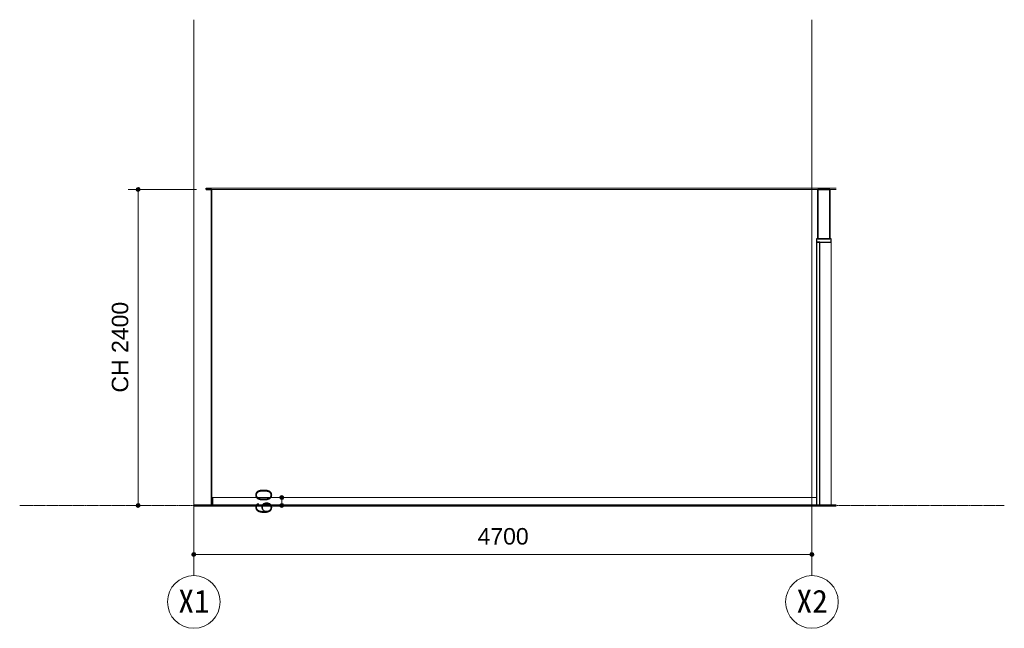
# Model space of a CAD drawing. Header units: millimetres. Extents: x -6159 to 97970, y -8550 to 14941.
# Tile 36 of 37: x 69408 to 76894, y 2222 to 6844. Entities that reach past the tile are written whole.
import ezdxf

# ---------------------------------------------------------------- set-up
doc = ezdxf.new("R2010")
doc.units = ezdxf.units.MM
doc.linetypes.add('1TS06', pattern=[31.5, 30, -0.75, 0, -0.75])
doc.linetypes.add('中心線', pattern=[13, 10, -1, 1, -1])
for name, color, linetype, lineweight in [('A-ANNO-DIMS', 211, 'Continuous', 9), ('A-ANNO-DIMS-50', 211, 'Continuous', 9), ('A-CLNG', 13, 'Continuous', 18), ('A-DOOR', 31, 'Continuous', 18), ('A-DOOR-FRAM', 31, 'Continuous', 25), ('A-FLOR', 192, 'Continuous', 18), ('A-FLOR-LEVL', 51, 'Continuous', 9), ('A-WALL', 113, 'Continuous', 18), ('S-GRID', 1, 'Continuous', 9), ('S-GRID-IDEN', 1, 'Continuous', 9)]:
    doc.layers.add(name, color=color, linetype=linetype, lineweight=lineweight)
doc.styles.add('Arial', font='arial.ttf', dxfattribs={"height": 125})
doc.styles.add('ＭＳ ゴシック', font='MS Gothic.ttf', dxfattribs={"height": 175})
doc.dimstyles.new('点線_-_2_5_mm_3', dxfattribs={"dimscale": 304.8, "dimtxt": 127.532425, "dimasz": 0.328084, "dimexe": 0.246063, "dimexo": 0.246063, "dimgap": 0.123031, "dimtad": 1, "dimdec": 1, "dimrnd": 0.1, "dimdsep": 46, "dimtxsty": 'Arial', "dimblk1": 'DOTSMALL', "dimblk2": 'DOTSMALL', "dimsah": 1, "dimcen": 0.09, "dimazin": 0, "dimtfac": 1, "dimtdec": 4, "dimtix": 1, "dimtmove": 0, "dimatfit": 3, "dimfxl": 1, "dimtvp": 1, "dimtolj": 1, "dimtzin": 0, "dimarcsym": 2})

# ---------------------------------------------------------------- blocks, each defined once
blk = doc.blocks.new('片開き - w800h2000-604447-A')
at = {"layer": 'A-DOOR', "lineweight": 25}
for p, q in [((1053.2, 5155), (1028.2, 5155)), ((1028.2, 5155), (1028.2, 3155)), ((1053.2, 3155), (1053.2, 5155)), ((1028.2, 3155), (1053.2, 3155))]:
    blk.add_line(p, q, dxfattribs=at)
at = {"layer": 'A-DOOR-FRAM'}
for p, q in [((1138.2, 5180), (1028.2, 5180)), ((1028.2, 5180), (1028.2, 5155)), ((1138.2, 5155), (1138.2, 5180)), ((1028.2, 5155), (1138.2, 5155))]:
    blk.add_line(p, q, dxfattribs=at)
at = {"layer": 'A-DOOR-FRAM', "lineweight": 18}
blk.add_line((1138.2, 5155), (1138.2, 3155), dxfattribs=at)
blk = doc.blocks.new('通芯 - 円 8mm-600091-A')
at = {"layer": 'S-GRID-IDEN'}
blk.add_circle((-3706.8, 2422.2), 200, dxfattribs=at)
blk = doc.blocks.new('DIMBLOCK333-A')
at = {"layer": 'A-ANNO-DIMS-50', "lineweight": 35}
h = blk.add_hatch(color=256, dxfattribs=at)
edge = h.paths.add_edge_path()
edge.add_arc((70731.9, 2783.7), 12.5, 0, 360)
h = blk.add_hatch(color=256, dxfattribs=at)
edge = h.paths.add_edge_path()
edge.add_arc((75431.9, 2783.7), 12.5, 0, 360)
at = {"layer": 'A-ANNO-DIMS-50'}
for p, q in [((70731.9, 2783.7), (70731.9, 2841)), ((75431.9, 2783.7), (70731.9, 2783.7)), ((70731.9, 2783.7), (70731.9, 2708.7)), ((75431.9, 2783.7), (75431.9, 2841)), ((75431.9, 2783.7), (75431.9, 2708.7))]:
    blk.add_line(p, q, dxfattribs=at)
at = {"layer": 'A-ANNO-DIMS-50', "lineweight": 35}
for centre in [(70731.9, 2783.7), (75431.9, 2783.7)]:
    blk.add_circle(centre, 12.5, dxfattribs=at)
at = {"layer": 'A-ANNO-DIMS-50', "color": 0, "insert": (72889.6, 2983.5), "char_height": 125, "width": 461.471, "attachment_point": 1, "line_spacing_factor": 0.941778, "style": 'Arial'}
blk.add_mtext('4700', dxfattribs=at)
blk = doc.blocks.new('_DotSmall')
at = {"color": 0, "linetype": 'ByBlock', "const_width": 0.5}
blk.add_lwpolyline([(-0.0625, 0, 1), (0.0625, 0, 1)], format="xyb", close=True, dxfattribs=at)
blk = doc.blocks.new('DIMBLOCK334-A')
at = {"layer": 'A-ANNO-DIMS-50', "lineweight": 35}
h = blk.add_hatch(color=256, dxfattribs=at)
edge = h.paths.add_edge_path()
edge.add_arc((71401.2, 3215), 12.5, 0, 360)
h = blk.add_hatch(color=256, dxfattribs=at)
edge = h.paths.add_edge_path()
edge.add_arc((71401.2, 3155), 12.5, 0, 360)
at = {"layer": 'A-ANNO-DIMS-50'}
for p, q in [((71401.2, 3215), (71343.9, 3215)), ((71401.2, 3155), (71343.9, 3155)), ((71401.2, 3215), (71401.2, 3155)), ((71401.2, 3215), (71476.2, 3215)), ((71401.2, 3155), (71476.2, 3155))]:
    blk.add_line(p, q, dxfattribs=at)
at = {"layer": 'A-ANNO-DIMS-50', "lineweight": 35}
for centre in [(71401.2, 3215), (71401.2, 3155)]:
    blk.add_circle(centre, 12.5, dxfattribs=at)
at = {"layer": 'A-ANNO-DIMS-50', "color": 0, "insert": (71201.4, 3088.9), "char_height": 125, "width": 230.736, "attachment_point": 1, "rotation": 90, "line_spacing_factor": 0.941778, "style": 'Arial'}
blk.add_mtext('60', dxfattribs=at)
blk = doc.blocks.new('DIMBLOCK335-A')
at = {"layer": 'A-ANNO-DIMS-50', "lineweight": 35}
h = blk.add_hatch(color=256, dxfattribs=at)
edge = h.paths.add_edge_path()
edge.add_arc((70308.4, 5555), 12.5, 0, 360)
h = blk.add_hatch(color=256, dxfattribs=at)
edge = h.paths.add_edge_path()
edge.add_arc((70308.4, 3155), 12.5, 0, 360)
at = {"layer": 'A-ANNO-DIMS-50'}
for p, q in [((70308.4, 5555), (70233.4, 5555)), ((70308.4, 5555), (70308.4, 3155)), ((70308.4, 5555), (70751.9, 5555)), ((70308.4, 3155), (70251, 3155)), ((70308.4, 3155), (70383.4, 3155))]:
    blk.add_line(p, q, dxfattribs=at)
at = {"layer": 'A-ANNO-DIMS-50', "lineweight": 35}
for centre in [(70308.4, 5555), (70308.4, 3155)]:
    blk.add_circle(centre, 12.5, dxfattribs=at)
at = {"layer": 'A-ANNO-DIMS-50', "color": 0, "insert": (70108.6, 4012.6), "char_height": 125, "width": 821.701, "attachment_point": 1, "rotation": 90, "line_spacing_factor": 0.941778, "style": 'Arial'}
blk.add_mtext('CH 2400', dxfattribs=at)

msp = doc.modelspace()

# ---------------------------------------------------------------- linework, layer by layer
at = {"layer": 'A-CLNG'}
for p, q in [((75615.11, 5564.5), (70826.89, 5564.5)), ((70867.69, 5555), (75615.11, 5555))]:
    msp.add_line(p, q, dxfattribs=at)
at = {"layer": 'A-FLOR', "lineweight": 50}
for p, q in [((75615.11, 3155), (70731.89, 3155)), ((70731.89, 3155), (70731.89, 3154.42)), ((75521.89, 3154.42), (75521.89, 3155))]:
    msp.add_line(p, q, dxfattribs=at)
at = {"layer": 'A-FLOR-LEVL', "linetype": '中心線'}
msp.add_line((69408.26, 3155), (76894.21, 3155), dxfattribs=at)
at = {"layer": 'A-WALL', "lineweight": 35}
for p, q in [((70826.89, 5555), (70826.89, 5565.45)), ((70867.69, 5555), (70826.89, 5555)), ((70866.89, 5555), (70866.89, 3155)), ((70867.69, 3215), (70867.69, 5555)), ((75566.89, 5555), (75476.09, 5555)), ((75476.09, 5555), (75476.09, 5180)), ((75566.89, 5180), (75566.89, 5555)), ((75476.09, 5180), (75566.89, 5180)), ((70826.89, 3154.42), (70826.89, 3155)), ((70866.89, 3215), (70867.69, 3215))]:
    msp.add_line(p, q, dxfattribs=at)
at = {"layer": 'A-WALL'}
for p, q in [((75526.89, 5564.5), (75526.89, 5565.45)), ((75466.89, 3215), (70867.69, 3215)), ((70876.89, 3155), (70876.89, 3215))]:
    msp.add_line(p, q, dxfattribs=at)
at = {"layer": 'S-GRID', "linetype": '1TS06'}
for p, q in [((70731.89, 2622.22), (70731.89, 6844.42)), ((75431.89, 2622.22), (75431.89, 6844.42))]:
    msp.add_line(p, q, dxfattribs=at)

# ---------------------------------------------------------------- block references
at = {"layer": 'A-DOOR-FRAM', "lineweight": 18}
msp.add_blockref('片開き - w800h2000-604447-A', (74438.66, 0), dxfattribs=at)
at = {"layer": 'S-GRID-IDEN'}
for p in [(74438.66, 0), (79138.66, 0)]:
    msp.add_blockref('通芯 - 円 8mm-600091-A', p, dxfattribs=at)

# ---------------------------------------------------------------- texts
at = {"layer": 'S-GRID-IDEN', "char_height": 175, "width": 280.5906, "attachment_point": 1, "style": 'ＭＳ ゴシック'}
for s, insert in [('X1', (70614.33, 2515.05)), ('X2', (75314.33, 2515.05))]:
    msp.add_mtext(s, dxfattribs=dict(at, insert=insert))

# ---------------------------------------------------------------- dimensions: what is measured, and where the dimension line sits
at = {"layer": 'A-ANNO-DIMS'}
for base, p1, p2, override, picture, middle in [((70308.36, 3155), (70826.89, 5555), (70326.04, 3155), {"dimpost": 'CH<>', "dimfxl": 2451.704714}, 'DIMBLOCK335-A', (70206.23, 4355)), ((71401.23, 3155), (71418.9, 3215), (71418.9, 3155), {"dimpost": '<>', "dimfxl": 60}, 'DIMBLOCK334-A', (71299.91, 3185))]:
    dim = msp.add_linear_dim(base=base, p1=p1, p2=p2, angle=90, dimstyle='点線_-_2_5_mm_3', override=override, dxfattribs=at)
    dim.commit()
    dim.dimension.update_dxf_attribs({"geometry": picture, "text_midpoint": middle})
dim = msp.add_linear_dim(base=(70731.89, 2783.69), p1=(75431.89, 2766.01), p2=(70731.89, 2766.01), dimstyle='点線_-_2_5_mm_3', override={"dimpost": '<>', "dimfxl": 4700}, dxfattribs=at)
dim.commit()
dim.dimension.update_dxf_attribs({"geometry": 'DIMBLOCK333-A', "text_midpoint": (73081.89, 2885.01)})

doc.saveas('drawing.dxf')
